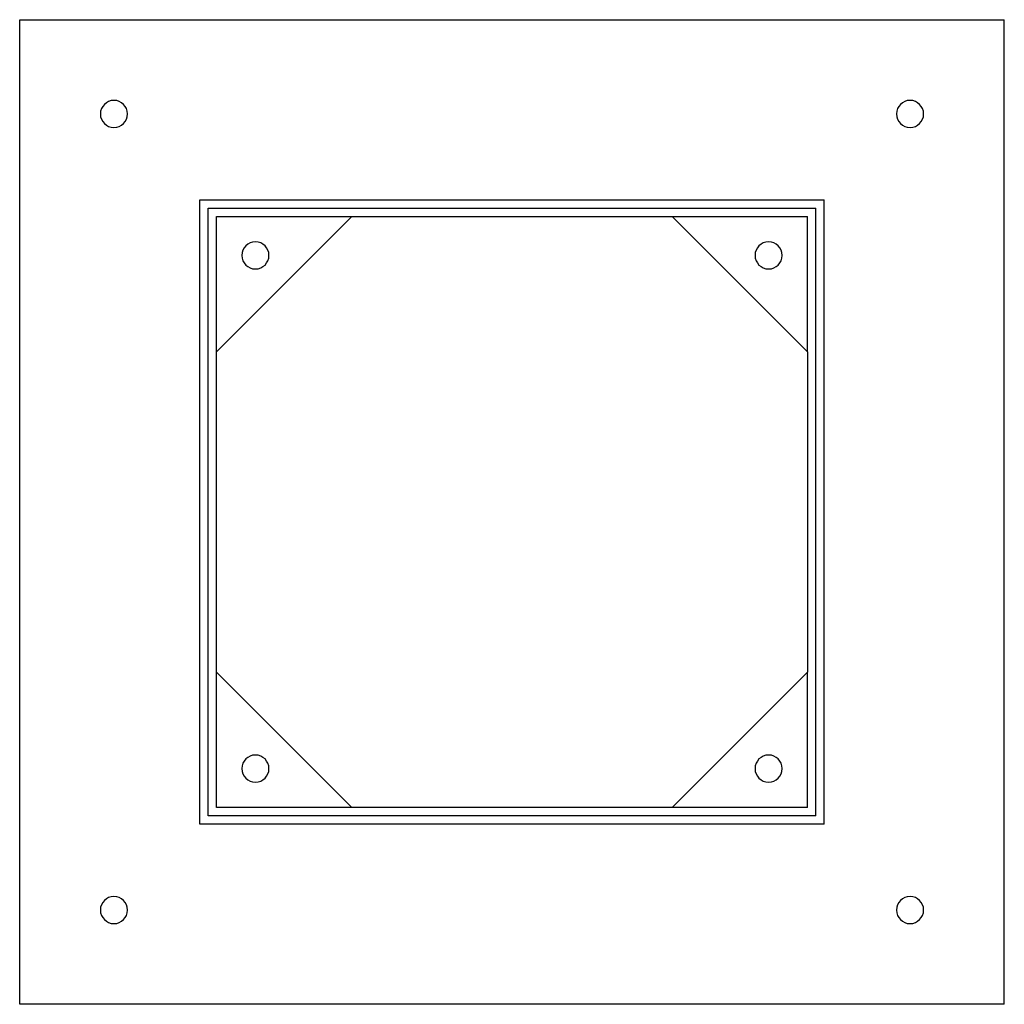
# Model space of a CAD drawing. Header units: millimetres. Extents: x -235 to 235, y -235 to 235.
import ezdxf

# ---------------------------------------------------------------- set-up
doc = ezdxf.new("R2010")
doc.units = ezdxf.units.MM
doc.layers.add('HIDDEN', color=7, linetype='Continuous')
doc.layers.add('THICK', color=7, linetype='Continuous')

msp = doc.modelspace()

# ---------------------------------------------------------------- linework, layer by layer
at = {"layer": 'HIDDEN'}
for p, q in [((-235, 235), (-235, 235)), ((235, 235), (235, 235)), ((-149, 149), (-149, 149)), ((149, 149), (149, 149)), ((-145, 145), (-145, 145)), ((-141, 141), (-141, 141)), ((-141, 76.5), (-141, 141)), ((-141, 141), (-76.5, 141)), ((-76.5, 141), (-76.5, 141)), ((-76.5, 141), (-76.5, 141)), ((76.5, 141), (76.5, 141)), ((76.5, 141), (76.5, 141)), ((76.5, 141), (141, 141)), ((141, 76.5), (141, 141)), ((141, 141), (141, 141)), ((145, 145), (145, 145)), ((-141, 76.5), (-141, 76.5)), ((-141, 76.5), (-141, 76.5)), ((141, 76.5), (141, 76.5)), ((141, 76.5), (141, 76.5)), ((-141, -76.5), (-141, -76.5)), ((-141, -76.5), (-141, -76.5)), ((-141, -141), (-141, -76.5)), ((141, -76.5), (141, -76.5)), ((141, -76.5), (141, -76.5)), ((141, -141), (141, -76.5)), ((-141, -141), (-141, -141)), ((-76.5, -141), (-141, -141)), ((-76.5, -141), (-76.5, -141)), ((-76.5, -141), (-76.5, -141)), ((76.5, -141), (76.5, -141)), ((76.5, -141), (76.5, -141)), ((141, -141), (76.5, -141)), ((141, -141), (141, -141)), ((-145, -145), (-145, -145)), ((145, -145), (145, -145)), ((-149, -149), (-149, -149)), ((149, -149), (149, -149)), ((-235, -235), (-235, -235)), ((235, -235), (235, -235))]:
    msp.add_line(p, q, dxfattribs=at)
at = {"layer": 'THICK'}
for p, q in [((-235, 235), (235, 235)), ((-235, -235), (-235, 235)), ((235, -235), (235, 235)), ((-149, 149), (149, 149)), ((-149, -149), (-149, 149)), ((149, -149), (149, 149)), ((-145, 145), (145, 145)), ((-145, -145), (-145, 145)), ((-141, 76.5), (-76.5, 141)), ((-76.5, 141), (76.5, 141)), ((76.5, 141), (141, 76.5)), ((145, -145), (145, 145)), ((-141, -76.5), (-141, 76.5)), ((141, 76.5), (141, -76.5)), ((-76.5, -141), (-141, -76.5)), ((141, -76.5), (76.5, -141)), ((76.5, -141), (-76.5, -141)), ((145, -145), (-145, -145)), ((149, -149), (-149, -149)), ((235, -235), (-235, -235))]:
    msp.add_line(p, q, dxfattribs=at)
for centre, start, end in [((-190, 190), 0, 180), ((190, 190), 90, 270), ((190, 190), 270, 90), ((-190, 190), 180, 0), ((-122.5, 122.5), 0, 180), ((122.5, 122.5), 90, 270), ((122.5, 122.5), 270, 90), ((-122.5, 122.5), 180, 0), ((-122.5, -122.5), 90, 270), ((-122.5, -122.5), 270, 90), ((122.5, -122.5), 0, 180), ((122.5, -122.5), 180, 0), ((-190, -190), 90, 270), ((-190, -190), 270, 90), ((190, -190), 0, 180), ((190, -190), 180, 0)]:
    msp.add_arc(centre, 6.5, start, end, dxfattribs=at)

doc.saveas('drawing.dxf')
